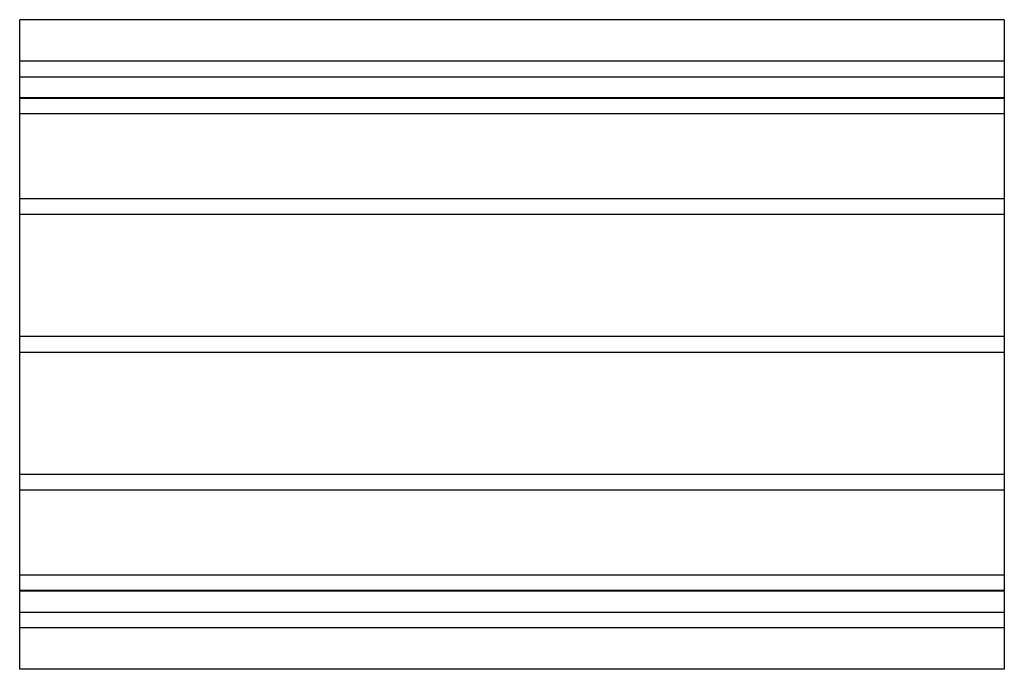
# Model space of a CAD drawing. Header units: millimetres. Extents: x -500 to 500, y -330 to 330.
import ezdxf

# ---------------------------------------------------------------- set-up
doc = ezdxf.new("R2010")
doc.units = ezdxf.units.MM
doc.layers.add('HIDDEN', color=7, linetype='Continuous')
doc.layers.add('THICK', color=7, linetype='Continuous')

msp = doc.modelspace()

# ---------------------------------------------------------------- linework, layer by layer
at = {"layer": 'HIDDEN'}
for p, q in [((500, 288), (-500, 288)), ((-500, 272), (500, 272)), ((500, 250.5), (-500, 250.5)), ((500, 250.5), (-500, 250.5)), ((500, 250), (-500, 250)), ((500, 234.5), (-500, 234.5)), ((500, 234.5), (-500, 234.5)), ((500, 148), (-500, 148)), ((500, 148), (-500, 148)), ((500, 132), (-500, 132)), ((500, 132), (-500, 132)), ((500, 8), (-500, 8)), ((500, 8), (-500, 8)), ((500, -8), (-500, -8)), ((500, -8), (-500, -8)), ((500, -132), (-500, -132)), ((500, -132), (-500, -132)), ((500, -148), (-500, -148)), ((500, -148), (-500, -148)), ((500, -234.5), (-500, -234.5)), ((500, -234.5), (-500, -234.5)), ((500, -250), (-500, -250)), ((500, -250.5), (-500, -250.5)), ((500, -250.5), (-500, -250.5)), ((-500, -272), (500, -272)), ((500, -288), (-500, -288))]:
    msp.add_line(p, q, dxfattribs=at)
at = {"layer": 'THICK'}
for p, q in [((-500, 0), (-500, 330)), ((500, 330), (-500, 330)), ((500, 330), (500, 0)), ((500, 0), (500, -330)), ((-500, -330), (-500, 0)), ((500, -330), (-500, -330))]:
    msp.add_line(p, q, dxfattribs=at)

doc.saveas('drawing.dxf')
